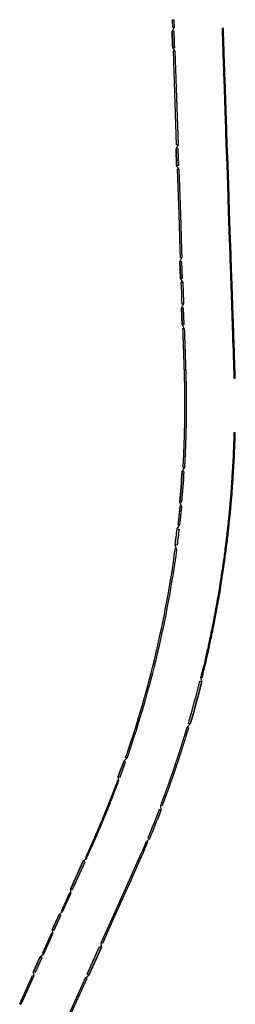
# Model space of a CAD drawing. Extents: x 387300 to 388646, y 98121 to 104074.
# Tile 4 of 4: x 388327 to 388646, y 102614 to 104074. Entities that reach past the tile are written whole.
import ezdxf

# ---------------------------------------------------------------- set-up
doc = ezdxf.new("R2010")
doc.units = 0
doc.header["$MEASUREMENT"] = 0
for name, color, linetype, lineweight in [('P_DWY', 3, 'Continuous', 30), ('P_DWY_Terrace', 31, 'Continuous', 30), ('P_DWY_USH51_Left', 3, 'Continuous', 30), ('P_DWY_USH51_Right', 3, 'Continuous', 30)]:
    doc.layers.add(name, color=color, linetype=linetype, lineweight=lineweight)

msp = doc.modelspace()

# ---------------------------------------------------------------- hatches: boundary and pattern name
at = {"layer": 'P_DWY_Terrace'}
h = msp.add_hatch(color=256, dxfattribs=at)
h.dxf.hatch_style = 1
h.paths.add_polyline_path([(388555.9, 104057), (388552.9, 104057), (388553.7, 104033), (388556.7, 104033.1)])
h = msp.add_hatch(color=256, dxfattribs=at)
h.dxf.hatch_style = 1
h.paths.add_polyline_path([(388561.8, 103882.7), (388558.8, 103882.6), (388559.6, 103858.7), (388562.6, 103858.8)])
h = msp.add_hatch(color=256, dxfattribs=at)
h.dxf.hatch_style = 1
h.paths.add_polyline_path([(388567.5, 103715.2), (388564.5, 103715.1), (388565.3, 103691.1), (388568.3, 103691.2)])
h = msp.add_hatch(color=256, dxfattribs=at)
h.dxf.hatch_style = 1
h.paths.add_polyline_path([(388569.9, 103646.4), (388566.9, 103646.3), (388567.7, 103622.3), (388570.7, 103622.4)])
h = msp.add_hatch(color=256, dxfattribs=at)
h.dxf.hatch_style = 1
edge = h.paths.add_edge_path()
edge.add_line((388570.7, 103403.8), (388569.8, 103403.9))
edge.add_line((388569.8, 103403.9), (388567.7, 103404))
edge.add_arc((386966.3, 103503.2), 1604.5, 354.8514, 356.455, ccw=False)
edge.add_line((388564.3, 103359.2), (388567.3, 103359))
edge.add_arc((387166.1, 103488), 1407.2, 354.7372, 356.5693)
h = msp.add_hatch(color=256, dxfattribs=at)
h.dxf.hatch_style = 1
edge = h.paths.add_edge_path()
edge.add_line((388563.2, 103318.8), (388560.2, 103319.2))
edge.add_arc((386819.9, 103521.2), 1752, 352.5942, 353.3776, ccw=False)
edge.add_line((388557.3, 103295.4), (388560.3, 103295))
edge.add_arc((386966.3, 103503.2), 1607.5, 352.5581, 353.4136)
h = msp.add_hatch(color=256, dxfattribs=at)
h.dxf.hatch_style = 1
edge = h.paths.add_edge_path()
edge.add_line((388596.9, 103092.5), (388594, 103093.3))
edge.add_arc((387130.6, 103458.5), 1508.3, 343.5219, 345.9879, ccw=False)
edge.add_line((388576.9, 103030.6), (388579.8, 103029.7))
edge.add_arc((386966.3, 103503.2), 1681.5, 343.6439, 344.7289)
edge.add_arc((386971.1, 103501.9), 1676.5, 344.728, 345.8653)
h = msp.add_hatch(color=256, dxfattribs=at)
h.dxf.hatch_style = 1
edge = h.paths.add_edge_path()
edge.add_line((388484, 102973.4), (388481.2, 102974.4))
edge.add_arc((386966.3, 103503.2), 1604.5, 339.8998, 340.7551, ccw=False)
edge.add_line((388473.1, 102951.8), (388475.9, 102950.8))
edge.add_arc((386968.3, 103502.5), 1605.4, 339.8987, 340.7554)
h = msp.add_hatch(color=256, dxfattribs=at)
h.dxf.hatch_style = 1
edge = h.paths.add_edge_path()
edge.add_line((388536.6, 102901.7), (388533.8, 102902.8))
edge.add_arc((386967, 103503), 1677.8, 337.5043, 339.0407, ccw=False)
edge.add_line((388517.1, 102861), (388519.9, 102859.9))
edge.add_arc((386964.9, 103503.8), 1683, 337.5048, 339.0396)
h = msp.add_hatch(color=256, dxfattribs=at)
h.dxf.hatch_style = 1
h.paths.add_polyline_path([(388424, 102825.2), (388421.3, 102826.5), (388402.8, 102785.4), (388405.6, 102784.2)])
h = msp.add_hatch(color=256, dxfattribs=at)
h.dxf.hatch_style = 1
h.paths.add_polyline_path([(388375.8, 102725.1), (388378.5, 102723.9), (388388.4, 102745.8), (388385.6, 102747)])
h = msp.add_hatch(color=256, dxfattribs=at)
h.dxf.hatch_style = 1
h.paths.add_polyline_path([(388448.2, 102698.3), (388445.4, 102699.6), (388427, 102658.5), (388429.7, 102657.3)])
h = msp.add_hatch(color=256, dxfattribs=at)
h.dxf.hatch_style = 1
h.paths.add_polyline_path([(388347.7, 102662.6), (388350.5, 102661.4), (388360.3, 102683.3), (388357.6, 102684.5)])

# ---------------------------------------------------------------- linework, layer by layer
at = {"layer": 'P_DWY', "flags": 128}
for points in [[(388553.7, 104033), (388556.7, 104033.1), (388556.7, 104034, -0.00111), (388555.9, 104057), (388552.9, 104057, 0.001181), (388553.7, 104033.9)], [(388567.3, 103359, 0.007994), (388570.7, 103403.8), (388567.7, 103404, -0.006997), (388564.3, 103359.2)], [(388576.9, 103030.6, 0.009671), (388594, 103093.3), (388596.9, 103092.5, -0.00969), (388579.8, 103029.7)]]:
    msp.add_lwpolyline(points, format="xyb", close=True, dxfattribs=at)
for points in [[(388559.6, 103858.7), (388562.6, 103858.8), (388561.8, 103882.7), (388558.8, 103882.6)], [(388565.3, 103691.1), (388568.3, 103691.2), (388567.5, 103715.2), (388564.5, 103715.1)], [(388567.7, 103622.3), (388570.7, 103622.4), (388569.9, 103646.4), (388566.9, 103646.3)], [(388424, 102825.2), (388421.3, 102826.5), (388402.8, 102785.4), (388405.6, 102784.2)], [(388375.8, 102725.1), (388378.5, 102723.9), (388388.4, 102745.8), (388385.6, 102747)], [(388427, 102658.5), (388445.4, 102699.6), (388448.2, 102698.3), (388429.7, 102657.3)], [(388347.7, 102662.6), (388350.5, 102661.4), (388360.3, 102683.3), (388357.6, 102684.5)]]:
    msp.add_lwpolyline(points, close=True, dxfattribs=at)
for points in [[(388560.3, 103295), (388557.3, 103295.4, 0.003733), (388560.2, 103319.2), (388563.2, 103318.8, -0.003733), (388560.3, 103295, -7.873769)], [(388473.1, 102951.8), (388475.9, 102950.8, 0.003738), (388484, 102973.4), (388481.2, 102974.4, -0.003732), (388473.1, 102951.8, -8.042113)], [(388517.1, 102861), (388519.9, 102859.9, 0.006697), (388536.6, 102901.7), (388533.8, 102902.8, -0.006704), (388517.1, 102861, -5.984406)]]:
    msp.add_lwpolyline(points, format="xyb", dxfattribs=at)
at = {"layer": 'P_DWY_Terrace', "flags": 128}
for points in [[(388553.5, 104074.4), (388555.5, 104074.5), (388555.8, 104063), (388553.8, 104063), (388553.5, 104074.4)], [(388554.9, 104028.2), (388556.9, 104028.3), (388561.6, 103888.7), (388559.6, 103888.7), (388554.9, 104028.2)], [(388567.7, 103652.3), (388567.5, 103656.7), (388567.1, 103669.2), (388566.5, 103685.2), (388568.5, 103685.2), (388569.1, 103669.3), (388569.5, 103656.8), (388569.7, 103652.4)], [(388569.7, 103652.4), (388567.7, 103652.3)], [(388644.3, 103461.7), (388644.2, 103457.8), (388644, 103451.7), (388643.7, 103443.4), (388643.2, 103429.2), (388643.1, 103427.9), (388643, 103424.8), (388642.8, 103421.3), (388642.8, 103420.3), (388642.7, 103418.7), (388642.6, 103417.4), (388642.4, 103413.5), (388642.3, 103412), (388642.2, 103410), (388641.9, 103404.7), (388640.7, 103386.2), (388640.5, 103382.9), (388639.6, 103370.9), (388638.4, 103357), (388638.2, 103354), (388638, 103351.6), (388637.7, 103348.7), (388637.3, 103344.4), (388636.8, 103339.1), (388636.4, 103335), (388636, 103331), (388635.6, 103327.2), (388635.3, 103324.5), (388634.9, 103321.1), (388634.4, 103316.4), (388634, 103312.9), (388633.7, 103310.1), (388633, 103304.3), (388632.7, 103301.8), (388632.4, 103299.3), (388632, 103295.9), (388631.6, 103292.9), (388631.1, 103289.2), (388630.7, 103285.8), (388630.1, 103281.7), (388629.7, 103278.2), (388628.9, 103272.7), (388628.1, 103267.2), (388627.5, 103262.9), (388626.9, 103258.7), (388626.1, 103253.6), (388625.6, 103249.8), (388625.1, 103246.9), (388624.5, 103242.9), (388623.7, 103238.1), (388623.1, 103234.2), (388622.4, 103229.6), (388621.9, 103226.7), (388621.3, 103223.3), (388620.5, 103218.6), (388619.8, 103214.6), (388619.3, 103211.4), (388618.5, 103207.4), (388617.8, 103203.4), (388617.2, 103200), (388616.5, 103196.4), (388615.7, 103192), (388615.2, 103189.3), (388614.7, 103186.9), (388613.5, 103180.4), (388612.2, 103173.9), (388611.7, 103171.5), (388611.1, 103168.4), (388610.3, 103164.7), (388609.7, 103161.8), (388609, 103158.3), (388608.4, 103155.7), (388607.7, 103152.4), (388606.4, 103146.3), (388606.1, 103144.6), (388605.6, 103142.5), (388605.2, 103140.9), (388604.8, 103139.1), (388604.5, 103137.8), (388604.2, 103136.1), (388603.8, 103134.3), (388603.4, 103132.6), (388602.8, 103129.9), (388602.4, 103128.1), (388601.7, 103125.4), (388601.2, 103123), (388599.6, 103116.1), (388598.9, 103113.4), (388598, 103109.8), (388597, 103105.6), (388596.1, 103101.9), (388595.4, 103099.1), (388597.4, 103098.6), (388598.1, 103101.4), (388599, 103105.1), (388600, 103109.3), (388600.9, 103112.9), (388601.5, 103115.7), (388603.1, 103122.5), (388603.7, 103124.9), (388604.3, 103127.7), (388604.7, 103129.4), (388605.3, 103132.2), (388605.7, 103133.9), (388606.1, 103135.6), (388606.5, 103137.3), (388606.8, 103138.7), (388607.2, 103140.4), (388607.6, 103142.1), (388608, 103144.2), (388608.4, 103145.9), (388609.7, 103152), (388610.4, 103155.3), (388611, 103157.9), (388611.7, 103161.4), (388612.3, 103164.3), (388613, 103168), (388613.7, 103171.1), (388614.2, 103173.5), (388615.4, 103180), (388616.7, 103186.5), (388617.2, 103188.9), (388617.7, 103191.6), (388618.5, 103196.1), (388619.2, 103199.6), (388619.8, 103203.1), (388620.5, 103207.1), (388621.2, 103211.1), (388621.8, 103214.3), (388622.5, 103218.3), (388623.3, 103223), (388623.9, 103226.4), (388624.3, 103229.3), (388625.1, 103233.9), (388625.7, 103237.8), (388626.5, 103242.6), (388627.1, 103246.6), (388627.5, 103249.5), (388628.1, 103253.3), (388628.9, 103258.4), (388629.5, 103262.6), (388630.1, 103266.9), (388630.9, 103272.4), (388631.6, 103277.9), (388632.1, 103281.4), (388632.7, 103285.6), (388633.1, 103288.9), (388633.6, 103292.6), (388633.9, 103295.7), (388634.4, 103299), (388634.7, 103301.6), (388635, 103304), (388635.6, 103309.8), (388636, 103312.6), (388636.4, 103316.1), (388636.9, 103320.9), (388637.3, 103324.2), (388637.5, 103327), (388637.9, 103330.8), (388638.4, 103334.8), (388638.8, 103338.9), (388639.3, 103344.2), (388639.7, 103348.5), (388639.9, 103351.4), (388640.2, 103353.8), (388640.4, 103356.9), (388641.6, 103370.8), (388642.5, 103382.7), (388642.7, 103386.1), (388643.9, 103404.6), (388644.2, 103409.9), (388644.3, 103411.9), (388644.4, 103413.3), (388644.6, 103417.3), (388644.7, 103418.6), (388644.8, 103420.2), (388644.8, 103421.2), (388645, 103424.7), (388645.1, 103427.8), (388645.2, 103429.1), (388645.7, 103443.3), (388646, 103451.6), (388646.2, 103457.8), (388646.3, 103461.6), (388644.3, 103461.7)], [(388566.8, 103353), (388566.8, 103352.8), (388566.7, 103352.6), (388566.7, 103352.4), (388566.7, 103352), (388566.7, 103351.7), (388566.6, 103351.5), (388566.6, 103351.2), (388566.6, 103350.8), (388566.5, 103350.3), (388566.5, 103350.1), (388566.5, 103349.8), (388566.4, 103349.5), (388566.4, 103349), (388566.4, 103348.6), (388566.3, 103348.2), (388566.3, 103347.9), (388566.2, 103347.4), (388566.2, 103347.1), (388566.2, 103346.8), (388566.2, 103346.5), (388566.1, 103346.1), (388566.1, 103345.9), (388566, 103345.4), (388566, 103344.9), (388565.9, 103344.3), (388565.9, 103344), (388565.8, 103343.2), (388565.8, 103342.9), (388565.8, 103342.4), (388565.7, 103342), (388565.7, 103341.8), (388565.7, 103341.4), (388565.6, 103340.9), (388565.5, 103340.2), (388565.5, 103340), (388565.5, 103339.8), (388565.5, 103339.5), (388565.4, 103339.4), (388565.4, 103339.2), (388565.4, 103339), (388565.4, 103338.7), (388565.4, 103338.5), (388565.3, 103338.3), (388565.3, 103338), (388565.3, 103337.8), (388565.3, 103337.6), (388565.2, 103337.4), (388565.2, 103337.1), (388565.2, 103337), (388565.2, 103336.7), (388565.1, 103336.5), (388565.1, 103336.3), (388565.1, 103336), (388565.1, 103335.6), (388565, 103335.2), (388565, 103334.9), (388565, 103334.7), (388564.9, 103334.5), (388564.9, 103334.3), (388564.9, 103333.8), (388564.8, 103333.4), (388564.6, 103331.7), (388564.6, 103331.7), (388564.6, 103331), (388564.5, 103330.5), (388564.4, 103329.7), (388564.3, 103328.8), (388564.3, 103328.4), (388564.1, 103327.2), (388564, 103326.1), (388563.9, 103324.8), (388561.9, 103325), (388562, 103326.3), (388562.2, 103327.4), (388562.3, 103328.6), (388562.3, 103329.1), (388562.4, 103329.9), (388562.5, 103330.7), (388562.6, 103331.2), (388562.6, 103331.9), (388562.8, 103333.6), (388562.9, 103334), (388562.9, 103334.5), (388562.9, 103334.7), (388563, 103334.9), (388563, 103335.1), (388563, 103335.4), (388563.1, 103335.8), (388563.1, 103336.2), (388563.1, 103336.5), (388563.2, 103336.7), (388563.2, 103336.9), (388563.2, 103337.2), (388563.2, 103337.3), (388563.3, 103337.6), (388563.3, 103337.8), (388563.3, 103338), (388563.3, 103338.2), (388563.3, 103338.5), (388563.4, 103338.8), (388563.4, 103338.9), (388563.4, 103339.2), (388563.4, 103339.4), (388563.4, 103339.6), (388563.5, 103339.7), (388563.5, 103340), (388563.5, 103340.2), (388563.5, 103340.4), (388563.6, 103341.1), (388563.7, 103341.6), (388563.7, 103342), (388563.7, 103342.2), (388563.8, 103342.6), (388563.8, 103343.1), (388563.8, 103343.4), (388563.9, 103344.1), (388563.9, 103344.5), (388564, 103345.1), (388564.1, 103345.6), (388564.1, 103346.1), (388564.1, 103346.3), (388564.2, 103346.7), (388564.2, 103347), (388564.2, 103347.3), (388564.3, 103347.6), (388564.3, 103348.1), (388564.3, 103348.4), (388564.4, 103348.8), (388564.4, 103349.2), (388564.5, 103349.7), (388564.5, 103350), (388564.5, 103350.3), (388564.5, 103350.5), (388564.6, 103351), (388564.6, 103351.4), (388564.7, 103351.7), (388564.7, 103351.9), (388564.7, 103352.2), (388564.7, 103352.6), (388564.8, 103352.8), (388564.8, 103353), (388564.8, 103353.2), (388566.8, 103353)], [(388577.1, 103024.2), (388577, 103023.9), (388576.9, 103023.4), (388576.7, 103023), (388576.7, 103022.8), (388576.6, 103022.4), (388576.5, 103022.1), (388576.4, 103021.8), (388576.2, 103021.3), (388576.1, 103021), (388575.9, 103020.3), (388575.9, 103020), (388575.8, 103019.7), (388575.7, 103019.4), (388575.6, 103019.1), (388575.5, 103018.9), (388575.4, 103018.6), (388575.3, 103018.3), (388575.2, 103018), (388575.2, 103017.7), (388575.1, 103017.5), (388574.9, 103016.9), (388574.7, 103016.4), (388574.6, 103015.8), (388574.4, 103015.4), (388574.4, 103015.1), (388574.3, 103014.8), (388574.1, 103014.3), (388574, 103014.1), (388574, 103013.8), (388573.8, 103013.3), (388573.7, 103012.8), (388573.4, 103011.9), (388573.1, 103010.8), (388572.6, 103009.4), (388572.3, 103008.5), (388571.8, 103006.7), (388571.4, 103005.3), (388571.1, 103004.4), (388570.8, 103003.6), (388570.7, 103003.2), (388570.5, 103002.5), (388570.2, 103001.8), (388570.1, 103001.3), (388569.8, 103000.4), (388569.6, 102999.8), (388569.4, 102999.1), (388569.2, 102998.3), (388569, 102997.7), (388568.7, 102996.7), (388568.4, 102996), (388568.2, 102995.4), (388567.9, 102994.3), (388567.7, 102993.7), (388567.5, 102993), (388567.3, 102992.5), (388567.2, 102992), (388566.9, 102991.3), (388566.7, 102990.5), (388566.4, 102989.7), (388566.3, 102989.4), (388566.1, 102988.6), (388565.8, 102987.7), (388565.4, 102986.6), (388565.1, 102985.7), (388565.1, 102985.6), (388565, 102985.1), (388564.8, 102984.6), (388564.5, 102983.8), (388564.3, 102983.1), (388564.1, 102982.5), (388564, 102982.2), (388563.9, 102981.8), (388563.7, 102981.2), (388563.5, 102980.8), (388563.4, 102980.5), (388563.2, 102979.8), (388563.1, 102979.4), (388562.9, 102978.7), (388562.7, 102978.3), (388562.5, 102977.6), (388562.4, 102977.3), (388562.2, 102976.8), (388562.1, 102976.4), (388562, 102976), (388561.8, 102975.4), (388561.6, 102974.8), (388561.4, 102974.4), (388561.2, 102973.7), (388561.1, 102973.4), (388561, 102973), (388560.8, 102972.6), (388560.7, 102972.3), (388560.6, 102971.8), (388560.5, 102971.4), (388560.3, 102970.9), (388560.2, 102970.6), (388560.1, 102970.3), (388559.9, 102969.8), (388559.8, 102969.6), (388559.7, 102969.1), (388559.5, 102968.6), (388559.4, 102968.3), (388559.1, 102967.5), (388559.1, 102967.3), (388558.9, 102966.9), (388558.7, 102966.2), (388558.5, 102965.8), (388558.4, 102965.3), (388558.2, 102964.7), (388558, 102964.1), (388557.9, 102963.8), (388557.8, 102963.5), (388557.6, 102963), (388557.4, 102962.5), (388557.2, 102961.8), (388557.1, 102961.4), (388556.9, 102961), (388556.8, 102960.6), (388556.7, 102960.3), (388556.6, 102959.9), (388556.4, 102959.4), (388556.2, 102958.9), (388556.1, 102958.5), (388556, 102958.2), (388555.8, 102957.7), (388555.6, 102957.1), (388555.5, 102956.7), (388555.2, 102955.8), (388555, 102955.3), (388554.8, 102954.9), (388554.6, 102954.3), (388554.3, 102953.4), (388554.1, 102952.6), (388553.8, 102952), (388553.5, 102951.1), (388553.3, 102950.3), (388553, 102949.5), (388552.8, 102949), (388552.4, 102947.7), (388551.9, 102946.4), (388551.7, 102945.9), (388551.5, 102945.3), (388551.3, 102944.8), (388551.1, 102944.2), (388550.9, 102943.5), (388550.6, 102942.7), (388550.4, 102942.3), (388550.1, 102941.5), (388549.9, 102940.9), (388549.7, 102940.2), (388549.5, 102939.6), (388549.2, 102938.9), (388549, 102938.4), (388548.8, 102937.6), (388548.6, 102937.3), (388548.3, 102936.2), (388548, 102935.5), (388547.8, 102934.8), (388547.5, 102934), (388547.3, 102933.4), (388547, 102932.6), (388546.8, 102932.1), (388546.3, 102930.7), (388546, 102929.9), (388545.9, 102929.7), (388545.8, 102929.4), (388545.7, 102929.2), (388545.6, 102928.9), (388545.6, 102928.7), (388545.4, 102928.3), (388545.2, 102927.8), (388545.1, 102927.5), (388545.1, 102927.4), (388544.9, 102927), (388544.9, 102926.8), (388544.8, 102926.5), (388544.6, 102926.1), (388544.5, 102925.8), (388544.5, 102925.7), (388544.3, 102925.3), (388544.2, 102925), (388544.2, 102924.9), (388544.1, 102924.6), (388544, 102924.3), (388543.8, 102923.9), (388543.7, 102923.6), (388543.6, 102923.5), (388543.5, 102923.2), (388543.4, 102922.9), (388543.4, 102922.7), (388543.2, 102922.4), (388543.1, 102922.1), (388543, 102921.8), (388542.9, 102921.6), (388542.9, 102921.4), (388542.7, 102921.1), (388542.7, 102921), (388542.6, 102920.8), (388542.6, 102920.7), (388542.6, 102920.7), (388542.6, 102920.7), (388542.6, 102920.6), (388542.6, 102920.6), (388542.6, 102920.6), (388542.5, 102920.5), (388542.5, 102920.4), (388542.5, 102920.4), (388542.5, 102920.3), (388542.5, 102920.3), (388542.5, 102920.3), (388542.4, 102920.2), (388542.4, 102920.2), (388542.4, 102920.2), (388542.4, 102920.1), (388542.4, 102920.1), (388542.4, 102920), (388542.4, 102920), (388542.3, 102919.9), (388542.3, 102919.9), (388542.3, 102919.9), (388542.3, 102919.8), (388542.3, 102919.8), (388542.3, 102919.7), (388542.2, 102919.7), (388542.2, 102919.7), (388542.2, 102919.6), (388542.2, 102919.5), (388542.2, 102919.5), (388542.2, 102919.5), (388542.2, 102919.5), (388542.1, 102919.4), (388542.1, 102919.4), (388542.1, 102919.3), (388542.1, 102919.3), (388542.1, 102919.2), (388542.1, 102919.2), (388542, 102919.1), (388542, 102919.1), (388542, 102919.1), (388542, 102919), (388542, 102919), (388542, 102918.9), (388542, 102918.9), (388541.9, 102918.9), (388541.9, 102918.9), (388541.9, 102918.9), (388541.9, 102918.8), (388541.9, 102918.8), (388541.9, 102918.8), (388541.9, 102918.8), (388541.9, 102918.8), (388541.9, 102918.7), (388541.9, 102918.7), (388541.9, 102918.7), (388541.9, 102918.7), (388541.9, 102918.7), (388541.9, 102918.7), (388541.9, 102918.6), (388541.8, 102918.6), (388541.8, 102918.6), (388541.8, 102918.6), (388541.8, 102918.6), (388541.8, 102918.5), (388541.8, 102918.5), (388541.8, 102918.5), (388541.8, 102918.5), (388541.8, 102918.5), (388541.8, 102918.5), (388541.8, 102918.4), (388541.8, 102918.4), (388541.8, 102918.4), (388541.8, 102918.4), (388541.8, 102918.4), (388541.7, 102918.3), (388541.7, 102918.3), (388541.7, 102918.3), (388541.7, 102918.3), (388541.7, 102918.2), (388541.7, 102918.2), (388541.7, 102918.2), (388541.7, 102918.2), (388541.7, 102918.1), (388541.6, 102918), (388541.6, 102918), (388541.5, 102917.7), (388541.5, 102917.7), (388541.5, 102917.6), (388541.4, 102917.5), (388541.4, 102917.5), (388541.4, 102917.4), (388541.4, 102917.3), (388541.3, 102917.3), (388541.3, 102917.2), (388541.3, 102917.1), (388541.3, 102917), (388541.2, 102917), (388541.2, 102916.9), (388541.2, 102916.8), (388541.2, 102916.8), (388541.1, 102916.6), (388541.1, 102916.6), (388541.1, 102916.5), (388541, 102916.4), (388541, 102916.4), (388541, 102916.3), (388540.9, 102916.2), (388540.9, 102916.1), (388540.9, 102916), (388540.9, 102915.9), (388540.8, 102915.9), (388540.8, 102915.8), (388540.8, 102915.7), (388540.7, 102915.6), (388540.7, 102915.5), (388540.7, 102915.4), (388540.6, 102915.4), (388540.6, 102915.3), (388540.6, 102915.2), (388540.5, 102915.1), (388540.5, 102914.9), (388540.4, 102914.8), (388540.4, 102914.8), (388540.4, 102914.7), (388540.4, 102914.6), (388540.3, 102914.6), (388540.3, 102914.5), (388540.3, 102914.5), (388540.3, 102914.4), (388540.3, 102914.4), (388540.2, 102914.3), (388540.2, 102914.2), (388540.2, 102914.1), (388540.2, 102914.1), (388540.1, 102914), (388540.1, 102914), (388540.1, 102913.9), (388540.1, 102913.8), (388540, 102913.7), (388540, 102913.7), (388539.8, 102913), (388539.4, 102912.1), (388539.1, 102911.2), (388538.8, 102910.3), (388538.4, 102909.4), (388538.2, 102908.8), (388537.9, 102908.1), (388536, 102908.8), (388536.3, 102909.5), (388536.5, 102910.1), (388536.9, 102911), (388536.9, 102911), (388537.2, 102911.9), (388537.2, 102911.9), (388537.5, 102912.8), (388537.5, 102912.8), (388537.9, 102913.7), (388538.1, 102914.4), (388538.2, 102914.4), (388538.2, 102914.5), (388538.2, 102914.6), (388538.2, 102914.7), (388538.3, 102914.7), (388538.3, 102914.8), (388538.3, 102914.8), (388538.3, 102914.9), (388538.4, 102915), (388538.4, 102915.1), (388538.4, 102915.1), (388538.4, 102915.2), (388538.4, 102915.2), (388538.5, 102915.3), (388538.5, 102915.3), (388538.5, 102915.4), (388538.5, 102915.5), (388538.6, 102915.5), (388538.6, 102915.6), (388538.7, 102915.8), (388538.7, 102915.9), (388538.7, 102916), (388538.8, 102916.1), (388538.8, 102916.1), (388538.8, 102916.2), (388538.9, 102916.3), (388538.9, 102916.4), (388538.9, 102916.5), (388538.9, 102916.6), (388539, 102916.6), (388539, 102916.7), (388539, 102916.8), (388539.1, 102916.9), (388539.1, 102917), (388539.1, 102917.1), (388539.2, 102917.1), (388539.2, 102917.2), (388539.2, 102917.3), (388539.2, 102917.3), (388539.3, 102917.5), (388539.3, 102917.5), (388539.3, 102917.6), (388539.4, 102917.7), (388539.4, 102917.7), (388539.4, 102917.8), (388539.5, 102917.9), (388539.5, 102918), (388539.5, 102918), (388539.5, 102918.1), (388539.5, 102918.2), (388539.6, 102918.2), (388539.6, 102918.3), (388539.6, 102918.4), (388539.6, 102918.4), (388539.7, 102918.6), (388539.7, 102918.7), (388539.8, 102918.8), (388539.8, 102918.9), (388539.8, 102918.9), (388539.8, 102918.9), (388539.8, 102918.9), (388539.8, 102919), (388539.9, 102919), (388539.9, 102919), (388539.9, 102919), (388539.9, 102919.1), (388539.9, 102919.1), (388539.9, 102919.1), (388539.9, 102919.1), (388539.9, 102919.1), (388539.9, 102919.1), (388539.9, 102919.2), (388539.9, 102919.2), (388539.9, 102919.2), (388539.9, 102919.2), (388539.9, 102919.2), (388539.9, 102919.2), (388540, 102919.3), (388540, 102919.3), (388540, 102919.3), (388540, 102919.3), (388540, 102919.3), (388540, 102919.4), (388540, 102919.4), (388540, 102919.4), (388540, 102919.4), (388540, 102919.4), (388540, 102919.4), (388540, 102919.5), (388540, 102919.5), (388540, 102919.5), (388540, 102919.5), (388540, 102919.5), (388540.1, 102919.5), (388540.1, 102919.5), (388540.1, 102919.6), (388540.1, 102919.6), (388540.1, 102919.6), (388540.1, 102919.6), (388540.1, 102919.7), (388540.1, 102919.7), (388540.1, 102919.8), (388540.1, 102919.8), (388540.2, 102919.8), (388540.2, 102919.9), (388540.2, 102919.9), (388540.2, 102920), (388540.2, 102920), (388540.3, 102920.1), (388540.3, 102920.1), (388540.3, 102920.1), (388540.3, 102920.2), (388540.3, 102920.2), (388540.3, 102920.2), (388540.3, 102920.3), (388540.4, 102920.4), (388540.4, 102920.4), (388540.4, 102920.4), (388540.4, 102920.5), (388540.4, 102920.5), (388540.4, 102920.5), (388540.4, 102920.6), (388540.5, 102920.6), (388540.5, 102920.7), (388540.5, 102920.7), (388540.5, 102920.8), (388540.5, 102920.8), (388540.5, 102920.9), (388540.6, 102920.9), (388540.6, 102920.9), (388540.6, 102921), (388540.6, 102921), (388540.6, 102921), (388540.6, 102921.1), (388540.6, 102921.1), (388540.7, 102921.2), (388540.7, 102921.3), (388540.7, 102921.3), (388540.7, 102921.3), (388540.7, 102921.4), (388540.7, 102921.4), (388540.8, 102921.4), (388540.8, 102921.5), (388540.8, 102921.7), (388540.9, 102921.7), (388541, 102922.1), (388541.1, 102922.3), (388541.1, 102922.5), (388541.3, 102922.8), (388541.4, 102923.1), (388541.5, 102923.4), (388541.6, 102923.6), (388541.7, 102923.9), (388541.8, 102924.2), (388541.8, 102924.3), (388541.9, 102924.6), (388542.1, 102925), (388542.2, 102925.3), (388542.3, 102925.6), (388542.3, 102925.7), (388542.4, 102926), (388542.6, 102926.4), (388542.6, 102926.5), (388542.7, 102926.7), (388542.9, 102927.2), (388543, 102927.5), (388543.1, 102927.7), (388543.2, 102928), (388543.2, 102928.2), (388543.4, 102928.5), (388543.5, 102929), (388543.7, 102929.4), (388543.7, 102929.5), (388543.8, 102929.9), (388543.9, 102930.1), (388544, 102930.4), (388544.1, 102930.5), (388544.4, 102931.4), (388544.9, 102932.8), (388545.1, 102933.3), (388545.4, 102934.1), (388545.6, 102934.7), (388545.9, 102935.5), (388546.1, 102936.2), (388546.4, 102936.9), (388546.8, 102937.9), (388546.9, 102938.3), (388547.2, 102939.1), (388547.3, 102939.5), (388547.6, 102940.3), (388547.8, 102940.9), (388548, 102941.5), (388548.3, 102942.2), (388548.5, 102943), (388548.7, 102943.4), (388549, 102944.2), (388549.2, 102944.8), (388549.4, 102945.5), (388549.6, 102946), (388549.8, 102946.6), (388550, 102947.1), (388550.5, 102948.4), (388550.9, 102949.7), (388551.1, 102950.2), (388551.4, 102951), (388551.6, 102951.8), (388551.9, 102952.6), (388552.2, 102953.3), (388552.4, 102954), (388552.7, 102954.9), (388552.9, 102955.5), (388553.1, 102955.9), (388553.3, 102956.5), (388553.6, 102957.4), (388553.7, 102957.8), (388553.9, 102958.3), (388554.1, 102958.8), (388554.2, 102959.1), (388554.3, 102959.6), (388554.5, 102960.1), (388554.7, 102960.6), (388554.8, 102960.9), (388554.9, 102961.3), (388555, 102961.7), (388555.2, 102962.1), (388555.3, 102962.5), (388555.5, 102963.1), (388555.7, 102963.6), (388555.9, 102964.1), (388556, 102964.4), (388556.1, 102964.8), (388556.3, 102965.3), (388556.5, 102965.9), (388556.7, 102966.4), (388556.8, 102966.8), (388557, 102967.5), (388557.2, 102967.9), (388557.2, 102968.2), (388557.5, 102968.9), (388557.6, 102969.2), (388557.8, 102969.7), (388558, 102970.3), (388558, 102970.5), (388558.2, 102971), (388558.3, 102971.3), (388558.4, 102971.6), (388558.6, 102972.1), (388558.7, 102972.5), (388558.8, 102972.9), (388558.9, 102973.3), (388559.1, 102973.7), (388559.2, 102974), (388559.3, 102974.3), (388559.5, 102975), (388559.7, 102975.5), (388559.9, 102976), (388560.1, 102976.7), (388560.2, 102977), (388560.3, 102977.4), (388560.5, 102978), (388560.6, 102978.3), (388560.8, 102979), (388561, 102979.3), (388561.2, 102980), (388561.3, 102980.4), (388561.5, 102981.1), (388561.6, 102981.4), (388561.8, 102981.8), (388562, 102982.4), (388562.1, 102982.8), (388562.2, 102983.1), (388562.4, 102983.7), (388562.6, 102984.5), (388562.9, 102985.2), (388563, 102985.7), (388563.2, 102986.2), (388563.2, 102986.3), (388563.5, 102987.2), (388563.9, 102988.3), (388563.9, 102988.3), (388564.2, 102989.2), (388564.4, 102990), (388564.5, 102990.3), (388564.8, 102991.1), (388565, 102991.9), (388565.3, 102992.6), (388565.4, 102993.1), (388565.6, 102993.6), (388565.8, 102994.4), (388566, 102995), (388566.3, 102996), (388566.5, 102996.6), (388566.8, 102997.3), (388567.1, 102998.3), (388567.2, 102998.9), (388567.5, 102999.7), (388567.7, 103000.4), (388567.9, 103001), (388568.2, 103001.9), (388568.3, 103002.4), (388568.6, 103003.1), (388568.8, 103003.8), (388568.9, 103004.2), (388569.2, 103005), (388569.4, 103005.9), (388569.9, 103007.3), (388570.4, 103009.1), (388570.7, 103010), (388571.1, 103011.4), (388571.5, 103012.4), (388571.8, 103013.4), (388571.9, 103013.9), (388572.1, 103014.4), (388572.1, 103014.7), (388572.2, 103014.8), (388572.4, 103015.4), (388572.4, 103015.7), (388572.5, 103016), (388572.6, 103016.4), (388572.8, 103017), (388573, 103017.5), (388573.2, 103018.1), (388573.2, 103018.3), (388573.3, 103018.6), (388573.4, 103018.9), (388573.5, 103019.2), (388573.6, 103019.4), (388573.7, 103019.7), (388573.7, 103020), (388573.8, 103020.3), (388573.9, 103020.6), (388574, 103020.9), (388574.2, 103021.6), (388574.3, 103021.9), (388574.5, 103022.4), (388574.6, 103022.7), (388574.6, 103023), (388574.7, 103023.3), (388574.8, 103023.6), (388574.9, 103024), (388575.1, 103024.5), (388575.2, 103024.8)], [(388575.2, 103024.8), (388577.1, 103024.2)], [(388486, 102979.1), (388484.1, 102979.7)], [(388472, 102945.9), (388471.7, 102945.1), (388471.4, 102944.3), (388471.1, 102943.6), (388470.8, 102942.9), (388470.4, 102941.6), (388470, 102940.5), (388469.2, 102938.4), (388468.6, 102936.9), (388468.2, 102935.7), (388467.7, 102934.5), (388467.3, 102933.6), (388466.9, 102932.3), (388466.6, 102931.6), (388466.3, 102930.7), (388465.9, 102929.6), (388465.2, 102928), (388464.5, 102926), (388463.6, 102923.7), (388462.8, 102921.8), (388462.4, 102920.6), (388462.1, 102919.9), (388461.4, 102918), (388460.8, 102916.6), (388460.5, 102915.9), (388460.1, 102914.7), (388459.7, 102913.7), (388459.2, 102912.6), (388458.6, 102911), (388458.1, 102909.8), (388457.7, 102908.7), (388457.3, 102907.8), (388456.7, 102906.4), (388456.2, 102905.1), (388455.7, 102903.7), (388455.2, 102902.6), (388454.8, 102901.5), (388454.4, 102900.5), (388453.8, 102899.2), (388453.7, 102898.7), (388453.5, 102898.3), (388453.4, 102898.2), (388453.3, 102897.9), (388453.1, 102897.4), (388453, 102897.1), (388452.8, 102896.6), (388452.6, 102896.1), (388452.3, 102895.4), (388452.1, 102895), (388451.9, 102894.4), (388451.7, 102893.8), (388451.5, 102893.3), (388451.2, 102892.8), (388450.9, 102892.1), (388450.5, 102891.1), (388450.3, 102890.6), (388450.2, 102890.2), (388449.8, 102889.4), (388449.5, 102888.6), (388449.2, 102888), (388449.1, 102887.6), (388448.8, 102887), (388448.5, 102886.1), (388448.1, 102885.3), (388447.8, 102884.6), (388447.4, 102883.6), (388447, 102882.7), (388446.6, 102881.6), (388446.3, 102881), (388446, 102880.2), (388445.8, 102879.6), (388445.4, 102878.8), (388445.2, 102878.4), (388444.9, 102877.6), (388444.6, 102876.8), (388444.3, 102876.1), (388443.3, 102873.8), (388442.8, 102872.6), (388442.2, 102871.3), (388441.8, 102870.2), (388441.4, 102869.4), (388441, 102868.4), (388440.5, 102867.4), (388440.2, 102866.5), (388439.5, 102865.1), (388439.1, 102864.1), (388438.5, 102862.7), (388437.9, 102861.3), (388437.1, 102859.5), (388436.4, 102858), (388436.2, 102857.5), (388436.1, 102857.2), (388435.9, 102856.8), (388435.7, 102856.4), (388435.6, 102856.2), (388435.5, 102855.9), (388435.4, 102855.6), (388435.2, 102855.1), (388434.7, 102854.1), (388434.5, 102853.5), (388434.1, 102852.6), (388433.2, 102850.6), (388432.2, 102848.3), (388431.4, 102846.6), (388430.8, 102845.3), (388429.9, 102843.4), (388429.2, 102841.7), (388428.4, 102839.9), (388427.5, 102838), (388426.8, 102836.4), (388426.5, 102835.8), (388425.9, 102834.3), (388425, 102832.3), (388424.6, 102831.5), (388426.5, 102830.7), (388426.8, 102831.5), (388427.7, 102833.4), (388428.4, 102834.9), (388428.6, 102835.6), (388429.3, 102837.1), (388430.2, 102839.1), (388431, 102840.9), (388431.8, 102842.5), (388432.6, 102844.5), (388433.2, 102845.8), (388434, 102847.5), (388435, 102849.8), (388435.9, 102851.8), (388436.3, 102852.7), (388436.6, 102853.3), (388436.6, 102853.3), (388437, 102854.2), (388437.2, 102854.8), (388437.4, 102855.1), (388437.4, 102855.1), (388437.5, 102855.3), (388437.6, 102855.5), (388437.7, 102856), (388437.9, 102856.3), (388437.9, 102856.3), (388438.1, 102856.7), (388438.3, 102857.2), (388438.3, 102857.2), (388438.3, 102857.2), (388438.3, 102857.2), (388438.3, 102857.2), (388438.9, 102858.7), (388439.7, 102860.5), (388440.4, 102861.9), (388441, 102863.3), (388441.4, 102864.3), (388442, 102865.7), (388442.4, 102866.6), (388442.8, 102867.6), (388443.3, 102868.7), (388443.6, 102869.4), (388444, 102870.5), (388444.6, 102871.8), (388445.1, 102873), (388446.1, 102875.3), (388446.4, 102876.1), (388446.7, 102876.8), (388447.1, 102877.6), (388447.3, 102878.1), (388447.6, 102878.9), (388447.9, 102879.5), (388448.2, 102880.2), (388448.4, 102880.8), (388448.9, 102881.9), (388449.3, 102882.8), (388449.7, 102883.8), (388450, 102884.5), (388450.3, 102885.3), (388450.7, 102886.2), (388450.9, 102886.8), (388451.1, 102887.2), (388451.4, 102887.8), (388451.7, 102888.7), (388452, 102889.4), (388452.2, 102889.8), (388452.4, 102890.3), (388452.8, 102891.3), (388453.1, 102892), (388453.3, 102892.6), (388453.5, 102893.1), (388453.8, 102893.7), (388454, 102894.2), (388454.2, 102894.6), (388454.4, 102895.4), (388454.6, 102895.8), (388454.8, 102896.3), (388455, 102896.6), (388455.2, 102897.1), (388455.3, 102897.4), (388455.3, 102897.5), (388455.5, 102898), (388455.7, 102898.4), (388456.2, 102899.8), (388456.6, 102900.8), (388457.1, 102901.9), (388457.5, 102903), (388458.1, 102904.3), (388458.6, 102905.6), (388459.2, 102907.1), (388459.5, 102908), (388460, 102909.1), (388460.5, 102910.3), (388461.1, 102911.8), (388461.5, 102913), (388461.9, 102914), (388462.4, 102915.2), (388462.7, 102915.9), (388463.2, 102917.3), (388463.9, 102919.1), (388464.2, 102919.9), (388464.7, 102921.1), (388465.4, 102922.9), (388466.3, 102925.3), (388467.1, 102927.3), (388467.7, 102928.9), (388468.1, 102930), (388468.5, 102930.8), (388468.7, 102931.6), (388469.2, 102932.8), (388469.6, 102933.8), (388470, 102935), (388470.5, 102936.2), (388471.1, 102937.7), (388471.9, 102939.8), (388472.3, 102940.9), (388472.7, 102942.2), (388473, 102942.9), (388473.2, 102943.6), (388473.6, 102944.4), (388473.8, 102945.2), (388472, 102945.9)], [(388447.9, 102705), (388466.5, 102746.4), (388489.8, 102798.5), (388499.4, 102819.9), (388505.3, 102833.2), (388507.9, 102839.3), (388509.3, 102842.4), (388514.8, 102855.5), (388516.6, 102854.7), (388511.1, 102841.6), (388509.8, 102838.5), (388507.1, 102832.4), (388501.2, 102819.1), (388491.6, 102797.6), (388468.3, 102745.6), (388449.7, 102704.2), (388447.9, 102705)], [(388362.8, 102688.8), (388376.1, 102718.4), (388374.3, 102719.3), (388360.9, 102689.6), (388362.8, 102688.8)], [(388327.3, 102614.7), (388346.2, 102656.7), (388348, 102655.9), (388329.1, 102613.8), (388327.3, 102614.7)]]:
    msp.add_lwpolyline(points, dxfattribs=at)
for points in [[(388628.8, 104061.3), (388626.8, 104061.3), (388626.9, 104058.9), (388627.1, 104053.8), (388627.3, 104044.9), (388628, 104024), (388628.5, 104010.3), (388628.9, 103999.1), (388629.5, 103980.3), (388629.7, 103976.2), (388629.9, 103971.1), (388629.9, 103968.4), (388630.1, 103965.2), (388630.2, 103961.2), (388630.4, 103956.3), (388630.5, 103953), (388630.6, 103949.4), (388630.7, 103945.4), (388630.9, 103940.3), (388631.1, 103933.1), (388631.2, 103931.3), (388631.4, 103926.7), (388631.5, 103921.8), (388631.7, 103916.3), (388631.8, 103912.5), (388632, 103907.5), (388632.6, 103890.1), (388633, 103879.5), (388633.3, 103871.2), (388633.7, 103858.7), (388634.7, 103829), (388635.3, 103810.3), (388636, 103790.2), (388636.5, 103775.5), (388637, 103760.7), (388638.2, 103726.3), (388638.3, 103722.9), (388638.5, 103717.5), (388638.7, 103710), (388638.8, 103707.4), (388638.9, 103704.3), (388639.1, 103701), (388639.2, 103697.7), (388639.3, 103693.9), (388639.4, 103690.9), (388639.5, 103688), (388639.6, 103685.4), (388639.7, 103681.5), (388639.9, 103676), (388640.1, 103669.8), (388640.2, 103667.2), (388640.3, 103663.7), (388640.4, 103660.6), (388640.6, 103656.6), (388640.7, 103653), (388640.8, 103648.4), (388640.9, 103645.5), (388641.1, 103641.3), (388641.3, 103634), (388641.5, 103629.4), (388641.6, 103626.8), (388641.7, 103622.9), (388641.8, 103619.1), (388642, 103614.3), (388642.1, 103611.6), (388642.2, 103607.4), (388642.4, 103602.5), (388642.5, 103598.7), (388642.8, 103592.4), (388643.1, 103583), (388643.2, 103580.3), (388643.2, 103578.6), (388643.3, 103575.4), (388643.4, 103572.1), (388643.6, 103568.5), (388643.7, 103564.5), (388643.8, 103561.8), (388643.9, 103557.2), (388644.1, 103552.7), (388644.1, 103551.2), (388644.2, 103549.4), (388644.2, 103547.3), (388644.3, 103542.8), (388646.3, 103542.9), (388646.2, 103547.4), (388646.2, 103549.5), (388646.1, 103551.2), (388646.1, 103552.8), (388645.9, 103557.2), (388645.8, 103561.8), (388645.7, 103564.6), (388645.6, 103568.6), (388645.4, 103572.2), (388645.3, 103575.5), (388645.2, 103578.7), (388645.2, 103580.4), (388645.1, 103583), (388644.7, 103592.5), (388644.5, 103598.8), (388644.4, 103602.5), (388644.2, 103607.5), (388644.1, 103611.7), (388644, 103614.3), (388643.8, 103619.2), (388643.7, 103622.9), (388643.6, 103626.8), (388643.5, 103629.4), (388643.3, 103634), (388643.1, 103641.4), (388642.9, 103645.6), (388642.8, 103648.5), (388642.7, 103653.1), (388642.6, 103656.7), (388642.4, 103660.7), (388642.3, 103663.7), (388642.2, 103667.2), (388642.1, 103669.9), (388641.9, 103676.1), (388641.7, 103681.6), (388641.6, 103685.5), (388641.5, 103688), (388641.4, 103690.9), (388641.3, 103694), (388641.2, 103697.8), (388641, 103701.1), (388640.9, 103704.4), (388640.8, 103707.4), (388640.7, 103710.1), (388640.5, 103717.6), (388640.3, 103722.9), (388640.2, 103726.4), (388639, 103760.7), (388638.5, 103775.6), (388638, 103790.3), (388637.3, 103810.4), (388636.7, 103829.1), (388635.7, 103858.8), (388635.3, 103871.2), (388635, 103879.6), (388634.6, 103890.2), (388634, 103907.6), (388633.8, 103912.6), (388633.7, 103916.4), (388633.5, 103921.8), (388633.4, 103926.8), (388633.2, 103931.4), (388633.1, 103933.1), (388632.9, 103940.4), (388632.7, 103945.4), (388632.6, 103949.5), (388632.5, 103953), (388632.4, 103956.4), (388632.2, 103961.3), (388632.1, 103965.3), (388631.9, 103968.5), (388631.8, 103971.2), (388631.7, 103976.3), (388631.5, 103980.4), (388630.9, 103999.1), (388630.5, 104010.3), (388630, 104024.1), (388629.3, 104045), (388629.1, 104053.9), (388628.9, 104059)], [(388560.8, 103852.7), (388562.8, 103852.8), (388565.1, 103786), (388566.3, 103751.8), (388567, 103731.4), (388567.3, 103721.2), (388565.3, 103721.2), (388565, 103731.4), (388564.3, 103751.7), (388563.1, 103785.9)], [(388570.9, 103616.4), (388570.9, 103614.9), (388571, 103613), (388571.1, 103611.2), (388571.2, 103607.7), (388571.3, 103605.7), (388571.4, 103601), (388571.4, 103600.1), (388571.5, 103599.2), (388571.5, 103598.2), (388571.5, 103597.2), (388571.6, 103596.4), (388571.6, 103595.1), (388571.7, 103593.3), (388571.7, 103591.2), (388571.9, 103587.9), (388571.9, 103586.6), (388571.9, 103585.5), (388572, 103584.4), (388572, 103583.1), (388572.1, 103582.3), (388572.1, 103581.6), (388572.1, 103580.5), (388572.1, 103579.9), (388572.2, 103578.8), (388572.2, 103577.8), (388572.3, 103576), (388572.3, 103574.3), (388572.3, 103574), (388572.4, 103573.2), (388572.4, 103572.6), (388572.4, 103572.1), (388572.4, 103571.4), (388572.4, 103570.8), (388572.5, 103570), (388572.5, 103569), (388572.5, 103567.7), (388572.6, 103565.9), (388572.7, 103564.2), (388572.7, 103564.1), (388572.7, 103564.1), (388572.7, 103564), (388572.7, 103563.9), (388572.7, 103563.8), (388572.7, 103563.7), (388572.7, 103563.7), (388572.7, 103563.3), (388572.7, 103562.6), (388572.8, 103561.8), (388572.8, 103561.2), (388572.8, 103560.6), (388572.8, 103560.1), (388572.8, 103559.5), (388572.9, 103558.9), (388572.9, 103558.3), (388572.9, 103557.8), (388572.9, 103556.7), (388572.9, 103556.5), (388573, 103555.1), (388573, 103554.2), (388573, 103553.2), (388573.1, 103552.2), (388573.1, 103551.4), (388573.1, 103550.9), (388573.1, 103550.3), (388573.1, 103549.7), (388573.2, 103549.1), (388573.2, 103548.2), (388573.2, 103547.1), (388573.2, 103546.3), (388573.3, 103545.5), (388573.3, 103544.2), (388573.3, 103542.8), (388573.4, 103541.4), (388573.4, 103540.2), (388573.4, 103538.1), (388573.5, 103537), (388573.5, 103535.6), (388573.5, 103533), (388573.6, 103531.4), (388573.6, 103530.4), (388573.6, 103528.8), (388573.6, 103528), (388573.6, 103526.6), (388573.7, 103524.5), (388573.7, 103522.1), (388573.7, 103519.8), (388573.7, 103519.4), (388573.7, 103518.7), (388573.7, 103517.8), (388573.8, 103517.2), (388573.8, 103516.6), (388573.8, 103515.6), (388573.8, 103514.9), (388573.8, 103514.4), (388573.8, 103513.5), (388573.8, 103512.9), (388573.8, 103511.9), (388573.8, 103511), (388573.8, 103510.4), (388573.8, 103509.6), (388573.8, 103509.1), (388573.8, 103508.6), (388573.8, 103507.7), (388573.8, 103506.7), (388573.8, 103504.2), (388573.8, 103504), (388573.8, 103503.6), (388573.8, 103502.9), (388573.8, 103502.5), (388573.8, 103501.8), (388573.8, 103501.2), (388573.8, 103500.2), (388573.8, 103499.6), (388573.8, 103499.1), (388573.8, 103498.5), (388573.8, 103497.6), (388573.8, 103497.1), (388573.8, 103496.4), (388573.8, 103495.8), (388573.8, 103494.7), (388573.8, 103493.9), (388573.8, 103492.6), (388573.8, 103491.1), (388573.8, 103489.5), (388573.7, 103487.4), (388573.7, 103485.8), (388573.7, 103483), (388573.6, 103479), (388573.6, 103478.4), (388573.6, 103477.7), (388573.6, 103476.7), (388573.6, 103476.4), (388573.6, 103475.9), (388573.6, 103474.9), (388573.6, 103474.4), (388573.5, 103473.8), (388573.5, 103473.1), (388573.5, 103472.5), (388573.5, 103472.1), (388573.5, 103471), (388573.5, 103470.1), (388573.5, 103469.2), (388573.4, 103467.9), (388573.4, 103467.2), (388573.4, 103466.7), (388573.4, 103466.1), (388573.4, 103465.7), (388573.4, 103465.2), (388573.4, 103464.7), (388573.3, 103464.1), (388573.3, 103463.4), (388573.3, 103462.8), (388573.3, 103461.9), (388573.3, 103461.6), (388573.2, 103460.3), (388573.2, 103459.4), (388573.2, 103458.9), (388573.2, 103458.1), (388573.2, 103457.3), (388573.1, 103456.6), (388573.1, 103455.7), (388573.1, 103454.7), (388573.1, 103453.9), (388573, 103452.9), (388573, 103452.9), (388573, 103452.6), (388573, 103452.3), (388573, 103452), (388573, 103451.5), (388573, 103451), (388572.9, 103450.5), (388572.9, 103449.9), (388572.9, 103449.5), (388572.9, 103448.7), (388572.9, 103448.3), (388572.9, 103448), (388572.8, 103447.5), (388572.8, 103446.7), (388572.8, 103446.1), (388572.8, 103445.9), (388572.8, 103445.7), (388572.8, 103445.4), (388572.8, 103445.1), (388572.7, 103444.7), (388572.7, 103444.2), (388572.7, 103444), (388572.7, 103443.7), (388572.7, 103443.2), (388572.7, 103443), (388572.7, 103442.7), (388572.7, 103442.3), (388572.6, 103441.9), (388572.6, 103441.6), (388572.6, 103441.3), (388572.6, 103440.5), (388572.6, 103440.1), (388572.6, 103439.7), (388572.5, 103439.4), (388572.5, 103438.9), (388572.5, 103438.8), (388572.5, 103438.5), (388572.5, 103438.2), (388572.5, 103437.6), (388572.5, 103437.3), (388572.4, 103436.9), (388572.4, 103436.5), (388572.4, 103436.1), (388572.4, 103435.7), (388572.4, 103435), (388572.3, 103434.6), (388572.3, 103434.2), (388572.3, 103433.7), (388572.3, 103433.3), (388572.3, 103432.3), (388572.2, 103431.9), (388572.2, 103431.7), (388572.2, 103430.9), (388572.2, 103430.3), (388572.1, 103430), (388572.1, 103429.6), (388572.1, 103429.3), (388572.1, 103428.6), (388572, 103427.9), (388572, 103427.7), (388572, 103427.3), (388572, 103427.2), (388572, 103426.9), (388572, 103426.7), (388572, 103426.4), (388572, 103426.3), (388572, 103426), (388571.9, 103425.6), (388571.9, 103425.3), (388571.9, 103425.1), (388571.9, 103424.7), (388571.9, 103424.6), (388571.9, 103424.3), (388571.9, 103424), (388571.9, 103423.8), (388571.8, 103423.3), (388571.8, 103422.8), (388571.8, 103422.3), (388571.8, 103421.9), (388571.7, 103421.6), (388571.7, 103421.3), (388571.7, 103421.1), (388571.7, 103420.8), (388571.7, 103420.7), (388571.7, 103420.3), (388571.7, 103420.1), (388571.6, 103419.8), (388571.6, 103419.5), (388571.6, 103419), (388571.6, 103418.9), (388571.6, 103418.7), (388571.6, 103418.5), (388571.6, 103418.3), (388571.6, 103418.1), (388571.5, 103417.9), (388571.5, 103417.6), (388571.5, 103417.5), (388571.5, 103417.1), (388571.5, 103416.9), (388571.5, 103416.7), (388571.5, 103416.5), (388571.5, 103416.2), (388571.4, 103416), (388571.4, 103415.8), (388571.4, 103415.4), (388571.4, 103415), (388571.4, 103414.6), (388571.4, 103414.4), (388571.3, 103414), (388571.3, 103413.7), (388571.3, 103413.4), (388571.3, 103413.2), (388571.3, 103412.8), (388571.2, 103412.4), (388571.2, 103412.2), (388571.2, 103411.9), (388571.2, 103411.7), (388571.2, 103411.4), (388571.2, 103411), (388571.2, 103410.7), (388571.1, 103410.3), (388571.1, 103409.8), (388569.1, 103410), (388569.1, 103410.4), (388569.2, 103410.9), (388569.2, 103411.1), (388569.2, 103411.5), (388569.2, 103411.8), (388569.2, 103412), (388569.2, 103412.3), (388569.2, 103412.5), (388569.3, 103412.9), (388569.3, 103413.3), (388569.3, 103413.5), (388569.3, 103413.8), (388569.3, 103414.1), (388569.4, 103414.5), (388569.4, 103414.7), (388569.4, 103415.1), (388569.4, 103415.5), (388569.4, 103415.9), (388569.4, 103416.1), (388569.5, 103416.3), (388569.5, 103416.6), (388569.5, 103416.8), (388569.5, 103417), (388569.5, 103417.2), (388569.5, 103417.6), (388569.5, 103417.7), (388569.5, 103418), (388569.6, 103418.2), (388569.6, 103418.5), (388569.6, 103418.6), (388569.6, 103418.8), (388569.6, 103419), (388569.6, 103419.1), (388569.6, 103419.6), (388569.7, 103419.9), (388569.7, 103420.2), (388569.7, 103420.4), (388569.7, 103420.8), (388569.7, 103420.9), (388569.7, 103421.2), (388569.7, 103421.4), (388569.7, 103421.7), (388569.8, 103422), (388569.8, 103422.4), (388569.8, 103422.9), (388569.8, 103423.4), (388569.9, 103423.9), (388569.9, 103424.1), (388569.9, 103424.4), (388569.9, 103424.7), (388569.9, 103424.8), (388569.9, 103425.2), (388569.9, 103425.4), (388569.9, 103425.7), (388570, 103426.1), (388570, 103426.4), (388570, 103426.5), (388570, 103426.8), (388570, 103427), (388570, 103427.3), (388570, 103427.4), (388570, 103427.8), (388570.1, 103428), (388570.1, 103428.7), (388570.1, 103429.4), (388570.1, 103429.7), (388570.1, 103430.1), (388570.2, 103430.4), (388570.2, 103431), (388570.2, 103431.8), (388570.2, 103432), (388570.3, 103432.4), (388570.3, 103433.3), (388570.3, 103433.8), (388570.3, 103434.3), (388570.3, 103434.7), (388570.4, 103435.1), (388570.4, 103435.8), (388570.4, 103436.2), (388570.4, 103436.6), (388570.4, 103437), (388570.5, 103437.4), (388570.5, 103437.7), (388570.5, 103438.3), (388570.5, 103438.5), (388570.5, 103438.9), (388570.5, 103439), (388570.5, 103439.4), (388570.6, 103439.7), (388570.6, 103440.2), (388570.6, 103440.6), (388570.6, 103441.4), (388570.6, 103441.6), (388570.6, 103441.9), (388570.7, 103442.4), (388570.7, 103442.7), (388570.7, 103443), (388570.7, 103443.2), (388570.7, 103443.8), (388570.7, 103444.1), (388570.7, 103444.3), (388570.7, 103444.7), (388570.8, 103445.2), (388570.8, 103445.4), (388570.8, 103445.8), (388570.8, 103446), (388570.8, 103446.2), (388570.8, 103446.8), (388570.8, 103447.6), (388570.9, 103448), (388570.9, 103448.4), (388570.9, 103448.8), (388570.9, 103449.6), (388570.9, 103449.9), (388570.9, 103450.5), (388571, 103451.1), (388571, 103451.6), (388571, 103452.1), (388571, 103452.3), (388571, 103452.7), (388571, 103453), (388571.1, 103454), (388571.1, 103454.7), (388571.1, 103455.8), (388571.1, 103456.7), (388571.2, 103457.3), (388571.2, 103458.2), (388571.2, 103458.9), (388571.2, 103459.5), (388571.2, 103460.4), (388571.3, 103461.6), (388571.3, 103462), (388571.3, 103462.9), (388571.3, 103463.5), (388571.3, 103464.1), (388571.4, 103464.7), (388571.4, 103465.2), (388571.4, 103465.8), (388571.4, 103466.1), (388571.4, 103466.7), (388571.4, 103467.2), (388571.4, 103467.9), (388571.5, 103469.2), (388571.5, 103470.1), (388571.5, 103471), (388571.5, 103472.1), (388571.5, 103472.5), (388571.5, 103473.2), (388571.5, 103473.9), (388571.6, 103474.4), (388571.6, 103475), (388571.6, 103475.9), (388571.6, 103476.4), (388571.6, 103476.7), (388571.6, 103477.7), (388571.6, 103478.4), (388571.6, 103479), (388571.7, 103483.1), (388571.7, 103485.8), (388571.7, 103487.4), (388571.8, 103489.6), (388571.8, 103491.1), (388571.8, 103492.7), (388571.8, 103493.9), (388571.8, 103494.7), (388571.8, 103495.8), (388571.8, 103496.4), (388571.8, 103497.1), (388571.8, 103497.6), (388571.8, 103498.5), (388571.8, 103499.1), (388571.8, 103499.7), (388571.8, 103500.2), (388571.8, 103501.2), (388571.8, 103501.8), (388571.8, 103502.5), (388571.8, 103502.9), (388571.8, 103503.6), (388571.8, 103504), (388571.8, 103504.2), (388571.8, 103506.7), (388571.8, 103507.7), (388571.8, 103508.5), (388571.8, 103509.1), (388571.8, 103509.5), (388571.8, 103510.4), (388571.8, 103511), (388571.8, 103511.8), (388571.8, 103512.9), (388571.8, 103513.5), (388571.8, 103514.4), (388571.8, 103514.9), (388571.8, 103515.6), (388571.8, 103516.5), (388571.8, 103517.2), (388571.7, 103517.8), (388571.7, 103518.7), (388571.7, 103519.4), (388571.7, 103519.8), (388571.7, 103522), (388571.7, 103524.5), (388571.6, 103526.5), (388571.6, 103528), (388571.6, 103528.8), (388571.6, 103530.3), (388571.6, 103531.4), (388571.5, 103533), (388571.5, 103535.6), (388571.5, 103537), (388571.4, 103538), (388571.4, 103540.1), (388571.4, 103541.3), (388571.3, 103542.7), (388571.3, 103544.2), (388571.3, 103545.5), (388571.2, 103546.2), (388571.2, 103547.1), (388571.2, 103548.2), (388571.2, 103549), (388571.1, 103549.6), (388571.1, 103550.2), (388571.1, 103550.8), (388571.1, 103551.3), (388571.1, 103552.2), (388571, 103553.1), (388571, 103554.1), (388571, 103555), (388570.9, 103556.4), (388570.9, 103556.6), (388570.9, 103557.7), (388570.9, 103558.2), (388570.9, 103558.8), (388570.8, 103559.4), (388570.8, 103560), (388570.8, 103560.5), (388570.8, 103561.2), (388570.8, 103561.8), (388570.7, 103562.5), (388570.7, 103563.3), (388570.7, 103563.6), (388570.7, 103563.7), (388570.7, 103563.8), (388570.7, 103563.8), (388570.7, 103563.9), (388570.7, 103564), (388570.7, 103564.1), (388570.7, 103564.2), (388570.6, 103565.8), (388570.6, 103567.7), (388570.5, 103568.9), (388570.5, 103569.9), (388570.4, 103570.7), (388570.4, 103571.4), (388570.4, 103572), (388570.4, 103572.5), (388570.4, 103573.2), (388570.3, 103574), (388570.3, 103574.3), (388570.3, 103575.9), (388570.2, 103577.7), (388570.2, 103578.7), (388570.1, 103579.9), (388570.1, 103580.4), (388570.1, 103581.5), (388570.1, 103582.2), (388570, 103583), (388570, 103584.3), (388569.9, 103585.5), (388569.9, 103586.6), (388569.9, 103587.8), (388569.8, 103591.1), (388569.7, 103593.2), (388569.6, 103595), (388569.6, 103596.3), (388569.5, 103597.1), (388569.5, 103598.1), (388569.5, 103599.1), (388569.4, 103600), (388569.4, 103600.9), (388569.3, 103605.6), (388569.2, 103607.7), (388569.1, 103611.1), (388569, 103612.9), (388568.9, 103614.9), (388568.9, 103616.3)], [(388401.3, 102779.5), (388403.1, 102778.7), (388390.8, 102751.3), (388389, 102752.1)], [(388426.4, 102652.2), (388390.8, 102573), (388389, 102573.8), (388424.5, 102653)]]:
    msp.add_lwpolyline(points, close=True, dxfattribs=at)
msp.add_lwpolyline([(388484.1, 102979.7), (388484.1, 102979.9), (388484.2, 102980.1), (388484.2, 102980.2), (388484.3, 102980.4), (388484.3, 102980.4), (388484.4, 102980.6), (388484.4, 102980.7), (388484.5, 102980.9), (388484.5, 102981), (388484.6, 102981.3), (388484.6, 102981.4), (388484.7, 102981.5), (388484.7, 102981.7), (388484.8, 102982), (388484.9, 102982.1), (388484.9, 102982.3), (388485, 102982.4), (388485.1, 102982.6), (388485.1, 102982.8), (388485.2, 102983), (388485.2, 102983.1, 0.049135), (388557.5, 103289.3), (388559.5, 103289.1, -0.049135), (388487.1, 102982.5), (388487.1, 102982.3), (388487, 102982.2), (388487, 102982), (388486.9, 102981.8), (388486.8, 102981.6), (388486.8, 102981.5), (388486.7, 102981.3), (388486.6, 102981), (388486.6, 102980.9), (388486.5, 102980.8), (388486.5, 102980.6), (388486.4, 102980.3), (388486.4, 102980.2), (388486.3, 102980.1), (388486.3, 102980), (388486.2, 102979.8), (388486.2, 102979.7), (388486.1, 102979.5), (388486.1, 102979.4), (388486, 102979.3), (388486, 102979.1)], format="xyb", dxfattribs=at)
at = {"layer": 'P_DWY_USH51_Left', "flags": 128}
for points in [[(388556.9, 104028.3), (388553.7, 104033), (388553.7, 104033.9, -0.001181), (388552.9, 104057), (388555.7, 104063)], [(388566.8, 103353), (388564.3, 103359.2, 0.006997), (388567.7, 103404), (388571.1, 103409.8)], [(388559.5, 103289.1), (388557.3, 103295.4, 0.003418), (388560.2, 103319.2), (388563.9, 103324.8)], [(388473.8, 102945.2), (388473.1, 102951.8, 0.003732), (388481.2, 102974.4), (388486, 102979.1)]]:
    msp.add_lwpolyline(points, format="xyb", dxfattribs=at)
for points in [[(388562.8, 103852.8), (388559.6, 103858.7), (388558.8, 103882.6), (388561.6, 103888.7)], [(388568.5, 103685.2), (388565.3, 103691.1), (388564.5, 103715.1), (388567.3, 103721.2)], [(388570.9, 103616.4), (388567.7, 103622.3), (388566.9, 103646.3), (388569.7, 103652.4)], [(388403.1, 102778.7), (388402.8, 102785.4), (388421.3, 102826.5), (388426.5, 102830.7)], [(388376.1, 102718.4), (388375.8, 102725.1), (388385.6, 102747), (388390.8, 102751.3)], [(388348, 102655.9), (388347.7, 102662.6), (388357.6, 102684.5), (388362.8, 102688.8)]]:
    msp.add_lwpolyline(points, dxfattribs=at)
at = {"layer": 'P_DWY_USH51_Right', "flags": 128}
for points in [[(388575.2, 103024.8), (388579.8, 103029.7, 0.00969), (388596.9, 103092.5), (388595.4, 103099.1)], [(388514.8, 102855.5), (388519.9, 102859.9, 0.006697), (388536.6, 102901.7), (388536, 102908.8)]]:
    msp.add_lwpolyline(points, format="xyb", dxfattribs=at)
msp.add_lwpolyline([(388424.5, 102653), (388429.7, 102657.3), (388448.2, 102698.3), (388447.9, 102705)], dxfattribs=at)

doc.saveas('drawing.dxf')
